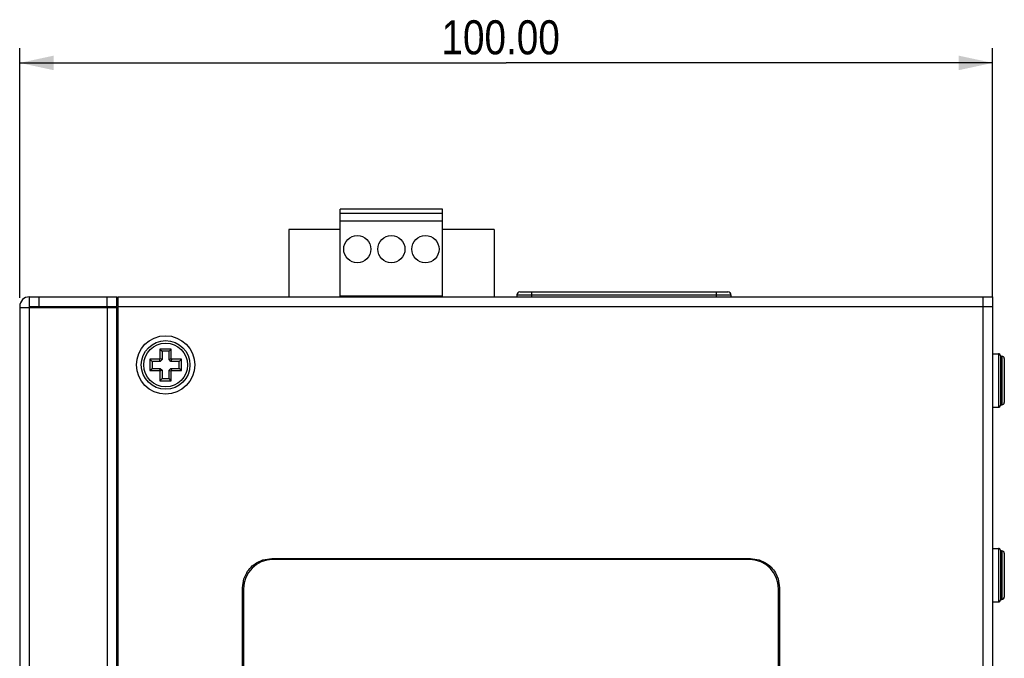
# Model space of a CAD drawing. Header units: millimetres. Extents: x 0 to 841, y 0 to 594.
# Tile 24 of 28: x 452 to 553, y 342 to 408. Entities that reach past the tile are written whole.
import ezdxf

# ---------------------------------------------------------------- set-up
doc = ezdxf.new("R2010")
doc.units = ezdxf.units.MM
doc.header["$LTSCALE"] = 46.255
doc.layers.get('0').update_dxf_attribs({"linetype": 'CONTINUOUS'})
for name, color, linetype in [('111100000100DXF_CONTINUOUS_LINE', 7, 'CONTINUOUS'), ('120400000140DXF_CONTINUOUS_LINE', 7, 'CONTINUOUS'), ('140222101002DXF_CONTINUOUS_LINE', 7, 'CONTINUOUS'), ('140225101001DXF_CONTINUOUS_LINE', 7, 'CONTINUOUS'), ('LABLE-55X74_DXF_CONTINUOUS_LINE', 7, 'CONTINUOUS'), ('MRC-1002-LTE-JP_EUDXF_DIMENSION', 7, 'CONTINUOUS'), ('UC-8100-NONLDXF_CONTINUOUS_LINE', 7, 'CONTINUOUS'), ('UC-8100_MOCKDXF_CONTINUOUS_LINE', 7, 'CONTINUOUS')]:
    doc.layers.add(name, color=color, linetype=linetype)
doc.styles.get("Standard").update_dxf_attribs({"font": 'txt', "width": 0.85})
doc.dimstyles.new('DIMSTYLE_2', dxfattribs={"dimtxt": 3.5, "dimasz": 3.5, "dimexe": 1.5, "dimexo": 1, "dimgap": 0.875, "dimtad": 1, "dimzin": 0, "dimdsep": 46, "dimtxsty": 'Standard', "dimblk": '_FILLED', "dimblk1": '_FILLED', "dimblk2": '_FILLED', "dimcen": 0.09, "dimclrt": 1, "dimazin": 0, "dimtp": 0.3, "dimtm": 0.3, "dimtfac": 1, "dimtofl": 0, "dimtmove": 0, "dimatfit": 3, "dimldrblk": '_FILLED', "dimfxl": 0, "dimtolj": 1, "dimtzin": 0, "dimarcsym": 0})

# ---------------------------------------------------------------- blocks, each defined once
blk = doc.blocks.new('_FILLED')
at = {"color": 0, "linetype": 'ByBlock'}
blk.add_solid([(0, 0), (-1, 0.214), (-1, -0.214)], dxfattribs=at)
blk = doc.blocks.new('*D2')
at = {"layer": 'MRC-1002-LTE-JP_EUDXF_DIMENSION', "color": 3, "linetype": 'Continuous'}
for p, q in [((452.18, 379.45), (452.18, 405.08)), ((552.18, 379.55), (552.18, 405.08)), ((452.18, 403.58), (502.18, 403.58)), ((552.18, 403.58), (502.18, 403.58))]:
    blk.add_line(p, q, dxfattribs=at)
at = {"layer": 'MRC-1002-LTE-JP_EUDXF_DIMENSION', "color": 3, "linetype": 'Continuous', "xscale": 3.5, "yscale": 3.5, "zscale": 3.5, "rotation": 180}
blk.add_blockref('_FILLED', (452.18, 403.58), dxfattribs=at)
at = {"layer": 'MRC-1002-LTE-JP_EUDXF_DIMENSION', "color": 3, "linetype": 'Continuous', "xscale": 3.5, "yscale": 3.5, "zscale": 3.5}
blk.add_blockref('_FILLED', (552.18, 403.58), dxfattribs=at)
at = {"layer": 'MRC-1002-LTE-JP_EUDXF_DIMENSION', "color": 1, "linetype": 'Continuous', "insert": (501.61, 407.96), "char_height": 3.5, "width": 17.85, "attachment_point": 2, "line_spacing_factor": 0.9}
blk.add_mtext('100.00', dxfattribs=at)

msp = doc.modelspace()

# ---------------------------------------------------------------- linework, layer by layer
at = {"layer": '111100000100DXF_CONTINUOUS_LINE', "color": 7, "linetype": 'Continuous'}
for p, q in [((485.128, 379.548), (485.128, 388.548)), ((495.628, 388.548), (485.128, 388.548)), ((485.128, 388.148), (495.628, 388.148)), ((495.628, 379.548), (495.628, 388.548)), ((485.128, 387.348), (495.628, 387.348)), ((479.828, 386.448), (479.828, 379.548)), ((485.128, 386.448), (479.828, 386.448)), ((500.928, 386.448), (495.628, 386.448)), ((500.928, 386.448), (500.928, 379.548)), ((485.128, 379.648), (495.628, 379.648)), ((485.528, 379.648), (485.528, 379.548)), ((488.228, 379.648), (488.228, 379.548)), ((489.028, 379.648), (489.028, 379.548)), ((491.728, 379.648), (491.728, 379.548)), ((492.528, 379.648), (492.528, 379.548)), ((495.228, 379.648), (495.228, 379.548))]:
    msp.add_line(p, q, dxfattribs=at)
for centre in [(486.878, 384.448), (490.378, 384.448), (493.878, 384.448)]:
    msp.add_circle(centre, 1.4, dxfattribs=at)
at = {"layer": '120400000140DXF_CONTINUOUS_LINE', "color": 7, "linetype": 'Continuous'}
for p, q in [((503.278, 379.748), (503.278, 379.548)), ((503.278, 379.748), (525.278, 379.748)), ((503.578, 380.048), (524.978, 380.048)), ((504.778, 380.048), (504.778, 379.548)), ((523.778, 380.048), (523.778, 379.548)), ((525.278, 379.748), (525.278, 379.548))]:
    msp.add_line(p, q, dxfattribs=at)
for centre, start, end in [((503.578, 379.748), 90, 180), ((524.978, 379.748), 0, 90)]:
    msp.add_arc(centre, 0.3, start, end, dxfattribs=at)
at = {"layer": '140222101002DXF_CONTINUOUS_LINE', "color": 7, "linetype": 'Continuous'}
for p, q in [((466.597, 374.179), (466.597, 373.194)), ((466.597, 374.179), (466.828, 373.948)), ((467.759, 374.179), (466.597, 374.179)), ((466.828, 373.948), (466.828, 373.098)), ((467.528, 373.948), (466.828, 373.948)), ((467.759, 374.179), (467.528, 373.948)), ((467.528, 373.098), (467.528, 373.948)), ((467.759, 373.194), (467.759, 374.179)), ((553.022, 373.448), (553.022, 368.448)), ((553.022, 373.448), (553.128, 373.448)), ((553.128, 373.448), (553.128, 368.448)), ((465.547, 373.129), (465.547, 371.967)), ((465.547, 373.129), (465.778, 372.898)), ((466.532, 373.129), (465.547, 373.129)), ((465.778, 372.898), (465.778, 372.198)), ((466.628, 372.898), (465.778, 372.898)), ((466.532, 373.129), (466.597, 373.194)), ((466.628, 372.898), (466.532, 373.129)), ((466.828, 373.098), (466.597, 373.194)), ((466.828, 373.098), (466.628, 372.898)), ((467.528, 373.098), (467.759, 373.194)), ((467.728, 372.898), (467.528, 373.098)), ((467.728, 372.898), (467.823, 373.129)), ((468.578, 372.898), (467.728, 372.898)), ((467.759, 373.194), (467.823, 373.129)), ((468.809, 373.129), (467.823, 373.129)), ((468.809, 373.129), (468.578, 372.898)), ((468.578, 372.198), (468.578, 372.898)), ((468.809, 371.967), (468.809, 373.129)), ((553.378, 373.198), (553.378, 368.698)), ((465.547, 371.967), (465.778, 372.198)), ((465.547, 371.967), (466.532, 371.967)), ((465.778, 372.198), (466.628, 372.198)), ((466.628, 372.198), (466.532, 371.967)), ((466.597, 371.902), (466.532, 371.967)), ((466.828, 371.998), (466.597, 371.902)), ((466.597, 371.902), (466.597, 370.917)), ((466.628, 372.198), (466.828, 371.998)), ((466.828, 371.998), (466.828, 371.148)), ((467.528, 371.998), (467.728, 372.198)), ((467.528, 371.148), (467.528, 371.998)), ((467.528, 371.998), (467.759, 371.902)), ((467.728, 372.198), (467.823, 371.967)), ((467.728, 372.198), (468.578, 372.198)), ((467.823, 371.967), (467.759, 371.902)), ((467.759, 370.917), (467.759, 371.902)), ((467.823, 371.967), (468.809, 371.967)), ((468.809, 371.967), (468.578, 372.198)), ((466.597, 370.917), (466.828, 371.148)), ((466.597, 370.917), (467.759, 370.917)), ((466.828, 371.148), (467.528, 371.148)), ((467.759, 370.917), (467.528, 371.148)), ((553.022, 368.448), (553.128, 368.448)), ((553.022, 353.448), (553.128, 353.448)), ((553.022, 353.448), (553.022, 348.448)), ((553.128, 353.448), (553.128, 348.448)), ((553.378, 353.198), (553.378, 348.698)), ((553.022, 348.448), (553.128, 348.448))]:
    msp.add_line(p, q, dxfattribs=at)
for radius in [2.5, 2.25]:
    msp.add_circle((467.178, 372.548), radius, dxfattribs=at)
for centre, start, end in [((553.022, 373.198), 90, 100.27843), ((553.128, 373.198), 0, 90), ((553.022, 368.698), 259.72157, 270), ((553.128, 368.698), 270, 360), ((553.022, 353.198), 90, 100.27843), ((553.128, 353.198), 0, 90), ((553.022, 348.698), 259.72157, 270), ((553.128, 348.698), 270, 360)]:
    msp.add_arc(centre, 0.25, start, end, dxfattribs=at)
at = {"layer": '140225101001DXF_CONTINUOUS_LINE', "color": 7, "linetype": 'Continuous'}
for p, q in [((552.178, 373.698), (552.778, 373.698)), ((552.778, 373.698), (552.778, 368.198)), ((552.978, 373.498), (552.978, 368.398)), ((552.178, 368.198), (552.778, 368.198)), ((552.178, 353.698), (552.778, 353.698)), ((552.778, 353.698), (552.778, 348.198)), ((552.978, 353.498), (552.978, 348.398)), ((552.178, 348.198), (552.778, 348.198))]:
    msp.add_line(p, q, dxfattribs=at)
for centre, start, end in [((552.778, 373.498), 0, 90), ((552.778, 368.398), 270, 360), ((552.778, 353.498), 0, 90), ((552.778, 348.398), 270, 360)]:
    msp.add_arc(centre, 0.2, start, end, dxfattribs=at)
at = {"layer": 'LABLE-55X74_DXF_CONTINUOUS_LINE', "color": 7, "linetype": 'Continuous'}
for p, q in [((527.178, 352.548), (478.178, 352.548)), ((475.178, 349.548), (475.178, 281.548)), ((530.178, 281.548), (530.178, 349.548))]:
    msp.add_line(p, q, dxfattribs=at)
for centre, start, end in [((478.178, 349.548), 90, 180), ((527.178, 349.548), 0, 90)]:
    msp.add_arc(centre, 3, start, end, dxfattribs=at)
at = {"layer": 'UC-8100-NONLDXF_CONTINUOUS_LINE', "color": 7, "linetype": 'Continuous'}
for p, q in [((453.178, 251.548), (453.178, 379.548)), ((453.178, 379.548), (462.178, 379.548)), ((454.178, 378.548), (454.178, 379.548)), ((461.178, 378.548), (461.178, 379.548)), ((462.178, 378.548), (462.178, 379.548)), ((452.178, 378.548), (452.178, 252.548)), ((453.178, 378.548), (462.178, 378.548)), ((452.178, 378.448), (462.278, 378.448)), ((461.178, 378.448), (461.178, 252.648)), ((462.178, 252.648), (462.178, 378.448)), ((462.178, 377.448), (462.278, 377.448))]:
    msp.add_line(p, q, dxfattribs=at)
msp.add_arc((453.178, 378.548), 1, 90, 180, dxfattribs=at)
at = {"layer": 'UC-8100_MOCKDXF_CONTINUOUS_LINE', "color": 7, "linetype": 'Continuous'}
for p, q in [((453.178, 378.448), (453.178, 379.548)), ((453.178, 379.548), (462.178, 379.548)), ((454.178, 378.548), (454.178, 379.548)), ((461.178, 378.548), (461.178, 379.548)), ((462.178, 378.548), (462.178, 379.548)), ((462.278, 379.548), (462.278, 253.748)), ((462.278, 379.548), (552.178, 379.548)), ((551.178, 379.548), (551.178, 252.748)), ((552.178, 379.548), (552.178, 251.748)), ((452.178, 378.548), (452.178, 252.548)), ((453.178, 378.548), (462.178, 378.548)), ((462.278, 378.548), (552.178, 378.548)), ((452.178, 378.448), (462.178, 378.448)), ((453.178, 252.548), (453.178, 378.448)), ((461.178, 378.448), (461.178, 252.648)), ((462.178, 252.648), (462.178, 378.448)), ((462.178, 378.448), (462.278, 378.448)), ((462.178, 377.448), (462.278, 377.448)), ((476.527, 352.216), (477.163, 352.505)), ((477.163, 352.505), (478.078, 352.648)), ((478.078, 352.648), (527.278, 352.648)), ((527.278, 352.648), (528.192, 352.505)), ((528.192, 352.505), (528.83, 352.215)), ((475.221, 350.563), (475.511, 351.2)), ((529.845, 351.199), (530.135, 350.563)), ((475.078, 349.648), (475.221, 350.563)), ((530.135, 350.563), (530.278, 349.648)), ((475.078, 281.448), (475.078, 349.648)), ((530.278, 349.648), (530.278, 281.448))]:
    msp.add_line(p, q, dxfattribs=at)
msp.add_circle((467.178, 372.548), 3, dxfattribs=at)
msp.add_arc((453.178, 378.548), 1, 90, 180, dxfattribs=at)
for points in [[(475.511, 351.2), (475.635, 351.407), (475.935, 351.792), (476.32, 352.091), (476.527, 352.216)], [(528.83, 352.215), (529.036, 352.09), (529.421, 351.791), (529.721, 351.405), (529.845, 351.199)]]:
    msp.add_open_spline(points, degree=3, knots=[0, 0, 0, 0, 0.5000184, 1, 1, 1, 1], dxfattribs=at)

# ---------------------------------------------------------------- dimensions: what is measured, and where the dimension line sits
at = {"layer": 'MRC-1002-LTE-JP_EUDXF_DIMENSION', "color": 3, "linetype": 'Continuous'}
dim = msp.add_linear_dim(base=(552.178, 403.584), p1=(452.178, 378.448), p2=(552.178, 378.548), dimstyle='DIMSTYLE_2', dxfattribs=at)
dim.commit()
dim.dimension.update_dxf_attribs({"geometry": '*D2', "text_midpoint": (501.986, 403.584), "dimtype": 160})

doc.saveas('drawing.dxf')
